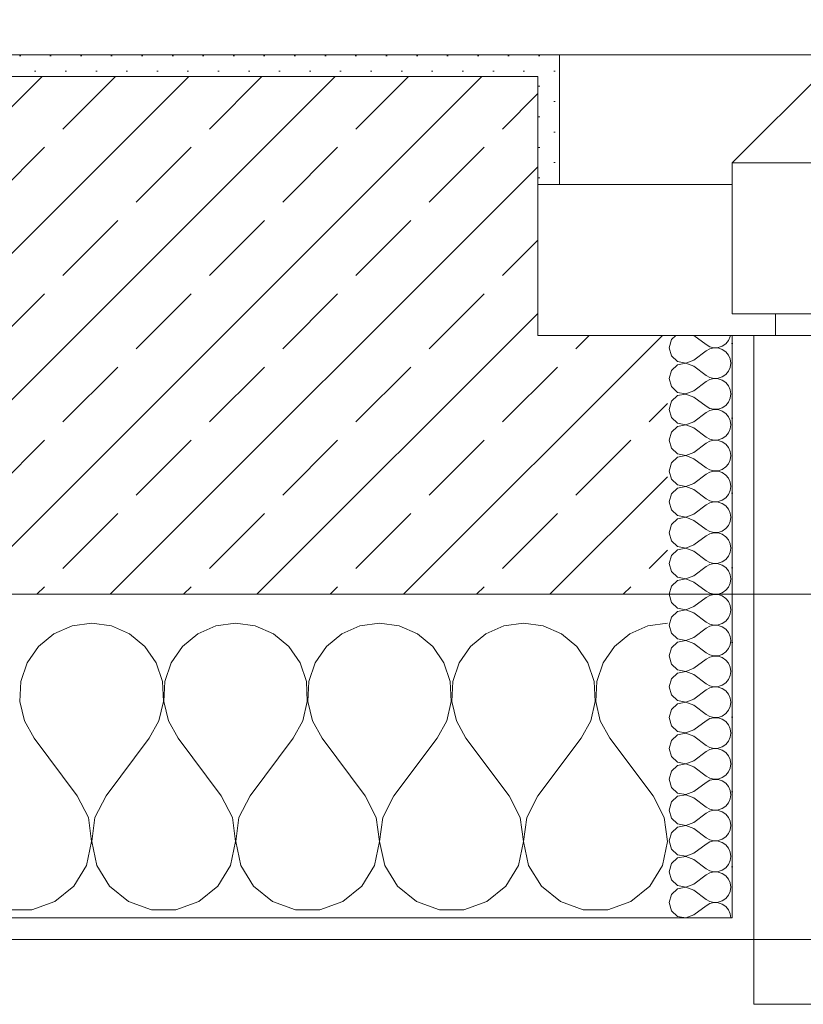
# Model space of a CAD drawing. Header units: metres. Extents: x -3.5 to 65.3, y -10.9 to 16.7.
# Tile 32 of 184: x 22.5 to 22.863, y -0.185 to 0.271. Entities that reach past the tile are written whole.
import ezdxf

# ---------------------------------------------------------------- set-up
doc = ezdxf.new("R2010")
doc.units = ezdxf.units.M
doc.header["$MEASUREMENT"] = 0
doc.linetypes.add('Strichlinie eng', pattern=[0.046, 0.03, -0.016])
for name, color, linetype in [('102 - Bemaßung_ Beschriftung.Detail_ Ausschnitt', 7, 'Continuous'), ('603 - Struktur.Bodenplatte_ Decke Roh', 7, 'Continuous'), ('604 - Struktur.Wand Aussen', 7, 'Continuous')]:
    doc.layers.add(name, color=color, linetype=linetype)
doc.styles.add('ERSTELLTER_STIL_1', font='txt')
doc.dimstyles.new('ERSTELLTER_STIL__1', dxfattribs={"dimtxt": 0.04, "dimasz": 0.02128, "dimexe": 0.18, "dimexo": 0.0625, "dimgap": 0, "dimtad": 1, "dimzin": 0, "dimdsep": 46, "dimtxsty": 'ERSTELLTER_STIL_1', "dimblk": 'ARROWHEAD_2', "dimblk1": 'ARROWHEAD_2', "dimblk2": 'ARROWHEAD_2', "dimcen": 0.09, "dimse1": 1, "dimse2": 1, "dimclrd": 7, "dimclre": 7, "dimclrt": 7, "dimazin": 0, "dimtfac": 1, "dimtdec": 4, "dimtmove": 0, "dimatfit": 3, "dimfxl": 1, "dimtolj": 1, "dimtzin": 0, "dimarcsym": 0})
pattern_1 = [(0, (0, 0), (0, 0.034641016), [0, -0.02]), (0, (0.01, 0.01732), (0, 0.034641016), [0, -0.02])]
pattern_2 = [(45, (0, 0), (-0.007071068, 0.007071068), [0, -0.01])]

# ---------------------------------------------------------------- blocks, each defined once
blk = doc.blocks.new('*X19')
at = {"layer": '604 - Struktur.Wand Aussen', "color": 7, "linetype": 'Continuous', "lineweight": 5}
for p, q in [((22.53333, -0.00833), (22.52422, -0.0096)), ((22.54244, -0.0096), (22.53333, -0.00833)), ((22.6, -0.00833), (22.59089, -0.0096)), ((22.60911, -0.0096), (22.6, -0.00833)), ((22.66667, -0.00833), (22.65756, -0.0096)), ((22.67578, -0.0096), (22.66667, -0.00833)), ((22.73333, -0.00833), (22.72422, -0.0096)), ((22.74244, -0.0096), (22.73333, -0.00833)), ((22.8, -0.00833), (22.79089, -0.0096)), ((22.51581, -0.01331), (22.50873, -0.01918)), ((22.52422, -0.0096), (22.51581, -0.01331)), ((22.55086, -0.01331), (22.54244, -0.0096)), ((22.55794, -0.01918), (22.55086, -0.01331)), ((22.58248, -0.01331), (22.57539, -0.01918)), ((22.59089, -0.0096), (22.58248, -0.01331)), ((22.61752, -0.01331), (22.60911, -0.0096)), ((22.62461, -0.01918), (22.61752, -0.01331)), ((22.64914, -0.01331), (22.64206, -0.01918)), ((22.65756, -0.0096), (22.64914, -0.01331)), ((22.68419, -0.01331), (22.67578, -0.0096)), ((22.69127, -0.01918), (22.68419, -0.01331)), ((22.71581, -0.01331), (22.70873, -0.01918)), ((22.72422, -0.0096), (22.71581, -0.01331)), ((22.75086, -0.01331), (22.74244, -0.0096)), ((22.75794, -0.01918), (22.75086, -0.01331)), ((22.78248, -0.01331), (22.77539, -0.01918)), ((22.79089, -0.0096), (22.78248, -0.01331)), ((22.50873, -0.01918), (22.50352, -0.02676)), ((22.56315, -0.02676), (22.55794, -0.01918)), ((22.57539, -0.01918), (22.57019, -0.02676)), ((22.62981, -0.02676), (22.62461, -0.01918)), ((22.64206, -0.01918), (22.63685, -0.02676)), ((22.69648, -0.02676), (22.69127, -0.01918)), ((22.70873, -0.01918), (22.70352, -0.02676)), ((22.76315, -0.02676), (22.75794, -0.01918)), ((22.77539, -0.01918), (22.77019, -0.02676)), ((22.50352, -0.02676), (22.50058, -0.03547)), ((22.56609, -0.03547), (22.56315, -0.02676)), ((22.57019, -0.02676), (22.56725, -0.03547)), ((22.63275, -0.03547), (22.62981, -0.02676)), ((22.63685, -0.02676), (22.63391, -0.03547)), ((22.69942, -0.03547), (22.69648, -0.02676)), ((22.70352, -0.02676), (22.70058, -0.03547)), ((22.76609, -0.03547), (22.76315, -0.02676)), ((22.77019, -0.02676), (22.76725, -0.03547)), ((22.50058, -0.03547), (22.50013, -0.04466)), ((22.56653, -0.04466), (22.56609, -0.03547)), ((22.56725, -0.03547), (22.5668, -0.04466)), ((22.6332, -0.04466), (22.63275, -0.03547)), ((22.63391, -0.03547), (22.63347, -0.04466)), ((22.69987, -0.04466), (22.69942, -0.03547)), ((22.70058, -0.03547), (22.70013, -0.04466)), ((22.76653, -0.04466), (22.76609, -0.03547)), ((22.76725, -0.03547), (22.7668, -0.04466)), ((22.50013, -0.04466), (22.50222, -0.05362)), ((22.56445, -0.05362), (22.56653, -0.04466)), ((22.5668, -0.04466), (22.56888, -0.05362)), ((22.63112, -0.05362), (22.6332, -0.04466)), ((22.63347, -0.04466), (22.63555, -0.05362)), ((22.69778, -0.05362), (22.69987, -0.04466)), ((22.70013, -0.04466), (22.70222, -0.05362)), ((22.76445, -0.05362), (22.76653, -0.04466)), ((22.7668, -0.04466), (22.76888, -0.05362)), ((22.50222, -0.05362), (22.50667, -0.06167)), ((22.56, -0.06167), (22.56445, -0.05362)), ((22.56888, -0.05362), (22.57333, -0.06167)), ((22.62667, -0.06167), (22.63112, -0.05362)), ((22.63555, -0.05362), (22.64, -0.06167)), ((22.69333, -0.06167), (22.69778, -0.05362)), ((22.70222, -0.05362), (22.70667, -0.06167)), ((22.76, -0.06167), (22.76445, -0.05362)), ((22.76888, -0.05362), (22.77333, -0.06167)), ((22.52667, -0.08833), (22.50667, -0.06167)), ((22.54, -0.08833), (22.56, -0.06167)), ((22.59333, -0.08833), (22.57333, -0.06167)), ((22.60667, -0.08833), (22.62667, -0.06167)), ((22.66, -0.08833), (22.64, -0.06167)), ((22.67333, -0.08833), (22.69333, -0.06167)), ((22.72667, -0.08833), (22.70667, -0.06167)), ((22.74, -0.08833), (22.76, -0.06167)), ((22.79333, -0.08833), (22.77333, -0.06167)), ((22.53182, -0.09839), (22.52667, -0.08833)), ((22.54, -0.08833), (22.53485, -0.09839)), ((22.59848, -0.09839), (22.59333, -0.08833)), ((22.60667, -0.08833), (22.60152, -0.09839)), ((22.66515, -0.09839), (22.66, -0.08833)), ((22.67333, -0.08833), (22.66818, -0.09839)), ((22.73182, -0.09839), (22.72667, -0.08833)), ((22.74, -0.08833), (22.73485, -0.09839)), ((22.79848, -0.09839), (22.79333, -0.08833)), ((22.53331, -0.10959), (22.53182, -0.09839)), ((22.53485, -0.09839), (22.53336, -0.10959)), ((22.59998, -0.10959), (22.59848, -0.09839)), ((22.60152, -0.09839), (22.60002, -0.10959)), ((22.66664, -0.10959), (22.66515, -0.09839)), ((22.66818, -0.09839), (22.66669, -0.10959)), ((22.73331, -0.10959), (22.73182, -0.09839)), ((22.73485, -0.09839), (22.73336, -0.10959)), ((22.79998, -0.10959), (22.79848, -0.09839)), ((22.53097, -0.12065), (22.53331, -0.10959)), ((22.53336, -0.10959), (22.53569, -0.12065)), ((22.59764, -0.12065), (22.59998, -0.10959)), ((22.60002, -0.10959), (22.60236, -0.12065)), ((22.66431, -0.12065), (22.66664, -0.10959)), ((22.66669, -0.10959), (22.66903, -0.12065)), ((22.73097, -0.12065), (22.73331, -0.10959)), ((22.73336, -0.10959), (22.73569, -0.12065)), ((22.79764, -0.12065), (22.79998, -0.10959)), ((22.52508, -0.13029), (22.53097, -0.12065)), ((22.53569, -0.12065), (22.54159, -0.13029)), ((22.59175, -0.13029), (22.59764, -0.12065)), ((22.60236, -0.12065), (22.60825, -0.13029)), ((22.65841, -0.13029), (22.66431, -0.12065)), ((22.66903, -0.12065), (22.67492, -0.13029)), ((22.72508, -0.13029), (22.73097, -0.12065)), ((22.73569, -0.12065), (22.74159, -0.13029)), ((22.79175, -0.13029), (22.79764, -0.12065)), ((22.5163, -0.13741), (22.52508, -0.13029)), ((22.54159, -0.13029), (22.55037, -0.13741)), ((22.58297, -0.13741), (22.59175, -0.13029)), ((22.60825, -0.13029), (22.61703, -0.13741)), ((22.64963, -0.13741), (22.65841, -0.13029)), ((22.67492, -0.13029), (22.6837, -0.13741)), ((22.7163, -0.13741), (22.72508, -0.13029)), ((22.74159, -0.13029), (22.75037, -0.13741)), ((22.78297, -0.13741), (22.79175, -0.13029)), ((22.49435, -0.14118), (22.50565, -0.14118)), ((22.50565, -0.14118), (22.5163, -0.13741)), ((22.55037, -0.13741), (22.56102, -0.14118)), ((22.56102, -0.14118), (22.57232, -0.14118)), ((22.57232, -0.14118), (22.58297, -0.13741)), ((22.61703, -0.13741), (22.62768, -0.14118)), ((22.62768, -0.14118), (22.63898, -0.14118)), ((22.63898, -0.14118), (22.64963, -0.13741)), ((22.6837, -0.13741), (22.69435, -0.14118)), ((22.69435, -0.14118), (22.70565, -0.14118)), ((22.70565, -0.14118), (22.7163, -0.13741)), ((22.75037, -0.13741), (22.76102, -0.14118)), ((22.76102, -0.14118), (22.77232, -0.14118)), ((22.77232, -0.14118), (22.78297, -0.13741))]:
    blk.add_line(p, q, dxfattribs=at)
blk = doc.blocks.new('*X37')
at = {"layer": '604 - Struktur.Wand Aussen', "color": 7, "linetype": 'Continuous', "lineweight": 5}
for p, q in [((22.80392, 0.125), (22.80178, 0.12304)), ((22.81214, 0.125), (22.81786, 0.12071)), ((22.82822, 0.12267), (22.82901, 0.12448)), ((22.82901, 0.12448), (22.82909, 0.125)), ((22.80178, 0.12304), (22.80071, 0.11929)), ((22.80071, 0.11929), (22.80178, 0.11553)), ((22.81786, 0.12071), (22.81958, 0.11976)), ((22.81958, 0.11881), (22.81786, 0.11786)), ((22.81958, 0.11976), (22.8215, 0.11931)), ((22.8215, 0.11926), (22.81958, 0.11881)), ((22.8215, 0.11931), (22.82347, 0.11941)), ((22.82347, 0.11916), (22.8215, 0.11926)), ((22.82347, 0.11941), (22.82534, 0.12004)), ((22.82534, 0.11853), (22.82347, 0.11916)), ((22.82534, 0.12004), (22.82696, 0.12116)), ((22.82696, 0.12116), (22.82822, 0.12267)), ((22.80178, 0.11553), (22.80466, 0.1129)), ((22.81214, 0.11357), (22.81786, 0.11786)), ((22.82696, 0.11742), (22.82534, 0.11853)), ((22.82822, 0.1159), (22.82696, 0.11742)), ((22.82901, 0.11409), (22.82822, 0.1159)), ((22.82929, 0.11214), (22.82901, 0.11409)), ((22.80466, 0.11139), (22.80178, 0.10876)), ((22.80466, 0.1129), (22.8085, 0.11217)), ((22.8085, 0.11211), (22.80466, 0.11139)), ((22.8085, 0.11217), (22.81214, 0.11357)), ((22.81214, 0.11071), (22.8085, 0.11211)), ((22.81214, 0.11071), (22.81786, 0.10643)), ((22.82822, 0.10839), (22.82901, 0.11019)), ((22.82901, 0.11019), (22.82929, 0.11214)), ((22.80178, 0.10876), (22.80071, 0.105)), ((22.80071, 0.105), (22.80178, 0.10124)), ((22.81786, 0.10643), (22.81958, 0.10547)), ((22.81958, 0.10547), (22.8215, 0.10503)), ((22.8215, 0.10497), (22.81958, 0.10453)), ((22.8215, 0.10503), (22.82347, 0.10512)), ((22.82347, 0.10488), (22.8215, 0.10497)), ((22.82347, 0.10512), (22.82534, 0.10575)), ((22.82534, 0.10575), (22.82696, 0.10687)), ((22.82696, 0.10687), (22.82822, 0.10839)), ((22.80178, 0.10124), (22.80466, 0.09861)), ((22.81214, 0.09929), (22.81786, 0.10357)), ((22.81958, 0.10453), (22.81786, 0.10357)), ((22.82534, 0.10425), (22.82347, 0.10488)), ((22.82696, 0.10313), (22.82534, 0.10425)), ((22.82822, 0.10161), (22.82696, 0.10313)), ((22.82901, 0.09981), (22.82822, 0.10161)), ((22.80466, 0.0971), (22.80178, 0.09447)), ((22.80466, 0.09861), (22.8085, 0.09789)), ((22.8085, 0.09783), (22.80466, 0.0971)), ((22.8085, 0.09789), (22.81214, 0.09929)), ((22.81214, 0.09643), (22.8085, 0.09783)), ((22.81214, 0.09643), (22.81786, 0.09214)), ((22.82822, 0.0941), (22.82901, 0.09591)), ((22.82929, 0.09786), (22.82901, 0.09981)), ((22.82901, 0.09591), (22.82929, 0.09786)), ((22.80178, 0.09447), (22.80071, 0.09071)), ((22.81786, 0.09214), (22.81958, 0.09119)), ((22.82347, 0.09084), (22.82534, 0.09147)), ((22.82534, 0.09147), (22.82696, 0.09258)), ((22.82696, 0.09258), (22.82822, 0.0941)), ((22.80071, 0.09071), (22.80178, 0.08696)), ((22.80178, 0.08696), (22.80466, 0.08433)), ((22.81214, 0.085), (22.81786, 0.08929)), ((22.81958, 0.09024), (22.81786, 0.08929)), ((22.81958, 0.09119), (22.8215, 0.09074)), ((22.8215, 0.09069), (22.81958, 0.09024)), ((22.8215, 0.09074), (22.82347, 0.09084)), ((22.82347, 0.09059), (22.8215, 0.09069)), ((22.82534, 0.08996), (22.82347, 0.09059)), ((22.82696, 0.08884), (22.82534, 0.08996)), ((22.82822, 0.08733), (22.82696, 0.08884)), ((22.82901, 0.08552), (22.82822, 0.08733)), ((22.80466, 0.08282), (22.80178, 0.08018)), ((22.80466, 0.08433), (22.8085, 0.0836)), ((22.8085, 0.08354), (22.80466, 0.08282)), ((22.8085, 0.0836), (22.81214, 0.085)), ((22.81214, 0.08214), (22.8085, 0.08354)), ((22.81214, 0.08214), (22.81786, 0.07786)), ((22.82929, 0.08357), (22.82901, 0.08552)), ((22.82901, 0.08162), (22.82929, 0.08357)), ((22.80178, 0.08018), (22.80071, 0.07643)), ((22.81786, 0.07786), (22.81958, 0.0769)), ((22.82534, 0.07718), (22.82696, 0.0783)), ((22.82696, 0.0783), (22.82822, 0.07982)), ((22.82822, 0.07982), (22.82901, 0.08162)), ((22.80071, 0.07643), (22.80178, 0.07267)), ((22.81214, 0.07071), (22.81786, 0.075)), ((22.81958, 0.07595), (22.81786, 0.075)), ((22.81958, 0.0769), (22.8215, 0.07646)), ((22.8215, 0.0764), (22.81958, 0.07595)), ((22.8215, 0.07646), (22.82347, 0.07655)), ((22.82347, 0.0763), (22.8215, 0.0764)), ((22.82347, 0.07655), (22.82534, 0.07718)), ((22.82534, 0.07567), (22.82347, 0.0763)), ((22.82696, 0.07456), (22.82534, 0.07567)), ((22.82822, 0.07304), (22.82696, 0.07456)), ((22.82901, 0.07124), (22.82822, 0.07304)), ((22.80178, 0.07267), (22.80466, 0.07004)), ((22.80466, 0.06853), (22.80178, 0.0659)), ((22.80466, 0.07004), (22.8085, 0.06931)), ((22.8085, 0.06926), (22.80466, 0.06853)), ((22.8085, 0.06931), (22.81214, 0.07071)), ((22.81214, 0.06786), (22.8085, 0.06926)), ((22.82929, 0.06929), (22.82901, 0.07124)), ((22.82901, 0.06733), (22.82929, 0.06929)), ((22.80178, 0.0659), (22.80071, 0.06214)), ((22.81214, 0.06786), (22.81786, 0.06357)), ((22.82534, 0.0629), (22.82696, 0.06401)), ((22.82696, 0.06401), (22.82822, 0.06553)), ((22.82822, 0.06553), (22.82901, 0.06733)), ((22.80071, 0.06214), (22.80178, 0.05839)), ((22.81214, 0.05643), (22.81786, 0.06071)), ((22.81786, 0.06357), (22.81958, 0.06262)), ((22.81958, 0.06167), (22.81786, 0.06071)), ((22.81958, 0.06262), (22.8215, 0.06217)), ((22.8215, 0.06211), (22.81958, 0.06167)), ((22.8215, 0.06217), (22.82347, 0.06227)), ((22.82347, 0.06202), (22.8215, 0.06211)), ((22.82347, 0.06227), (22.82534, 0.0629)), ((22.82534, 0.06139), (22.82347, 0.06202)), ((22.82696, 0.06027), (22.82534, 0.06139)), ((22.82822, 0.05876), (22.82696, 0.06027)), ((22.80178, 0.05839), (22.80466, 0.05575)), ((22.80466, 0.05575), (22.8085, 0.05503)), ((22.8085, 0.05497), (22.80466, 0.05425)), ((22.8085, 0.05503), (22.81214, 0.05643)), ((22.81214, 0.05357), (22.8085, 0.05497)), ((22.82901, 0.05695), (22.82822, 0.05876)), ((22.82929, 0.055), (22.82901, 0.05695)), ((22.82901, 0.05305), (22.82929, 0.055)), ((22.80178, 0.05161), (22.80071, 0.04786)), ((22.80466, 0.05425), (22.80178, 0.05161)), ((22.81214, 0.05357), (22.81786, 0.04929)), ((22.82696, 0.04973), (22.82822, 0.05124)), ((22.82822, 0.05124), (22.82901, 0.05305)), ((22.80071, 0.04786), (22.80178, 0.0441)), ((22.81214, 0.04214), (22.81786, 0.04643)), ((22.81786, 0.04929), (22.81958, 0.04833)), ((22.81958, 0.04738), (22.81786, 0.04643)), ((22.81958, 0.04833), (22.8215, 0.04789)), ((22.8215, 0.04783), (22.81958, 0.04738)), ((22.8215, 0.04789), (22.82347, 0.04798)), ((22.82347, 0.04773), (22.8215, 0.04783)), ((22.82347, 0.04798), (22.82534, 0.04861)), ((22.82534, 0.0471), (22.82347, 0.04773)), ((22.82534, 0.04861), (22.82696, 0.04973)), ((22.82696, 0.04599), (22.82534, 0.0471)), ((22.82822, 0.04447), (22.82696, 0.04599)), ((22.80178, 0.0441), (22.80466, 0.04147)), ((22.80466, 0.04147), (22.8085, 0.04074)), ((22.8085, 0.04074), (22.81214, 0.04214)), ((22.82901, 0.04267), (22.82822, 0.04447)), ((22.82929, 0.04071), (22.82901, 0.04267)), ((22.80178, 0.03733), (22.80071, 0.03357)), ((22.80466, 0.03996), (22.80178, 0.03733)), ((22.8085, 0.04069), (22.80466, 0.03996)), ((22.81214, 0.03929), (22.8085, 0.04069)), ((22.81214, 0.03929), (22.81786, 0.035)), ((22.82696, 0.03544), (22.82822, 0.03696)), ((22.82822, 0.03696), (22.82901, 0.03876)), ((22.82901, 0.03876), (22.82929, 0.04071)), ((22.80071, 0.03357), (22.80178, 0.02982)), ((22.81214, 0.02786), (22.81786, 0.03214)), ((22.81786, 0.035), (22.81958, 0.03405)), ((22.81958, 0.0331), (22.81786, 0.03214)), ((22.81958, 0.03405), (22.8215, 0.0336)), ((22.8215, 0.03354), (22.81958, 0.0331)), ((22.8215, 0.0336), (22.82347, 0.0337)), ((22.82347, 0.03345), (22.8215, 0.03354)), ((22.82347, 0.0337), (22.82534, 0.03433)), ((22.82534, 0.03282), (22.82347, 0.03345)), ((22.82534, 0.03433), (22.82696, 0.03544)), ((22.82696, 0.0317), (22.82534, 0.03282)), ((22.80178, 0.02982), (22.80466, 0.02718)), ((22.8085, 0.02646), (22.81214, 0.02786)), ((22.82822, 0.03018), (22.82696, 0.0317)), ((22.82901, 0.02838), (22.82822, 0.03018)), ((22.82929, 0.02643), (22.82901, 0.02838)), ((22.80178, 0.02304), (22.80071, 0.01929)), ((22.80466, 0.02567), (22.80178, 0.02304)), ((22.80466, 0.02718), (22.8085, 0.02646)), ((22.8085, 0.0264), (22.80466, 0.02567)), ((22.81214, 0.025), (22.8085, 0.0264)), ((22.81214, 0.025), (22.81786, 0.02071)), ((22.82822, 0.02267), (22.82901, 0.02448)), ((22.82901, 0.02448), (22.82929, 0.02643)), ((22.80071, 0.01929), (22.80178, 0.01553)), ((22.81786, 0.02071), (22.81958, 0.01976)), ((22.81958, 0.01881), (22.81786, 0.01786)), ((22.81958, 0.01976), (22.8215, 0.01931)), ((22.8215, 0.01926), (22.81958, 0.01881)), ((22.8215, 0.01931), (22.82347, 0.01941)), ((22.82347, 0.01916), (22.8215, 0.01926)), ((22.82347, 0.01941), (22.82534, 0.02004)), ((22.82534, 0.01853), (22.82347, 0.01916)), ((22.82534, 0.02004), (22.82696, 0.02116)), ((22.82696, 0.01742), (22.82534, 0.01853)), ((22.82696, 0.02116), (22.82822, 0.02267)), ((22.80178, 0.01553), (22.80466, 0.0129)), ((22.81214, 0.01357), (22.81786, 0.01786)), ((22.82822, 0.0159), (22.82696, 0.01742)), ((22.82901, 0.01409), (22.82822, 0.0159)), ((22.82929, 0.01214), (22.82901, 0.01409)), ((22.80466, 0.01139), (22.80178, 0.00876)), ((22.80466, 0.0129), (22.8085, 0.01217)), ((22.8085, 0.01211), (22.80466, 0.01139)), ((22.8085, 0.01217), (22.81214, 0.01357)), ((22.81214, 0.01071), (22.8085, 0.01211)), ((22.81214, 0.01071), (22.81786, 0.00643)), ((22.82822, 0.00839), (22.82901, 0.01019)), ((22.82901, 0.01019), (22.82929, 0.01214)), ((22.80178, 0.00876), (22.80071, 0.005)), ((22.80071, 0.005), (22.80178, 0.00124)), ((22.81786, 0.00643), (22.81958, 0.00547)), ((22.81958, 0.00547), (22.8215, 0.00503)), ((22.8215, 0.00497), (22.81958, 0.00453)), ((22.8215, 0.00503), (22.82347, 0.00512)), ((22.82347, 0.00488), (22.8215, 0.00497)), ((22.82347, 0.00512), (22.82534, 0.00575)), ((22.82534, 0.00425), (22.82347, 0.00488)), ((22.82534, 0.00575), (22.82696, 0.00687)), ((22.82696, 0.00687), (22.82822, 0.00839)), ((22.80178, 0.00124), (22.80466, -0.00139)), ((22.81214, -0.00071), (22.81786, 0.00357)), ((22.81958, 0.00453), (22.81786, 0.00357)), ((22.82696, 0.00313), (22.82534, 0.00425)), ((22.82822, 0.00161), (22.82696, 0.00313)), ((22.82901, -0.00019), (22.82822, 0.00161)), ((22.80466, -0.0029), (22.80178, -0.00553)), ((22.80466, -0.00139), (22.8085, -0.00211)), ((22.8085, -0.00217), (22.80466, -0.0029)), ((22.8085, -0.00211), (22.81214, -0.00071)), ((22.81214, -0.00357), (22.8085, -0.00217)), ((22.81214, -0.00357), (22.81786, -0.00786)), ((22.82822, -0.0059), (22.82901, -0.00409)), ((22.82929, -0.00214), (22.82901, -0.00019)), ((22.82901, -0.00409), (22.82929, -0.00214)), ((22.80178, -0.00553), (22.80071, -0.00929)), ((22.81786, -0.00786), (22.81958, -0.00881)), ((22.81958, -0.00881), (22.8215, -0.00926)), ((22.82347, -0.00916), (22.82534, -0.00853)), ((22.82534, -0.00853), (22.82696, -0.00742)), ((22.82696, -0.00742), (22.82822, -0.0059)), ((22.80071, -0.00929), (22.80178, -0.01304)), ((22.80178, -0.01304), (22.80466, -0.01567)), ((22.81214, -0.015), (22.81786, -0.01071)), ((22.81958, -0.00976), (22.81786, -0.01071)), ((22.8215, -0.00931), (22.81958, -0.00976)), ((22.8215, -0.00926), (22.82347, -0.00916)), ((22.82347, -0.00941), (22.8215, -0.00931)), ((22.82534, -0.01004), (22.82347, -0.00941)), ((22.82696, -0.01116), (22.82534, -0.01004)), ((22.82822, -0.01267), (22.82696, -0.01116)), ((22.82901, -0.01448), (22.82822, -0.01267)), ((22.80466, -0.01718), (22.80178, -0.01982)), ((22.80466, -0.01567), (22.8085, -0.0164)), ((22.8085, -0.01646), (22.80466, -0.01718)), ((22.8085, -0.0164), (22.81214, -0.015)), ((22.81214, -0.01786), (22.8085, -0.01646)), ((22.81214, -0.01786), (22.81786, -0.02214)), ((22.82929, -0.01643), (22.82901, -0.01448)), ((22.82901, -0.01838), (22.82929, -0.01643)), ((22.80178, -0.01982), (22.80071, -0.02357)), ((22.81786, -0.02214), (22.81958, -0.0231)), ((22.82534, -0.02282), (22.82696, -0.0217)), ((22.82696, -0.0217), (22.82822, -0.02018)), ((22.82822, -0.02018), (22.82901, -0.01838)), ((22.80071, -0.02357), (22.80178, -0.02733)), ((22.80178, -0.02733), (22.80466, -0.02996)), ((22.81214, -0.02929), (22.81786, -0.025)), ((22.81958, -0.02405), (22.81786, -0.025)), ((22.81958, -0.0231), (22.8215, -0.02354)), ((22.8215, -0.0236), (22.81958, -0.02405)), ((22.8215, -0.02354), (22.82347, -0.02345)), ((22.82347, -0.0237), (22.8215, -0.0236)), ((22.82347, -0.02345), (22.82534, -0.02282)), ((22.82534, -0.02433), (22.82347, -0.0237)), ((22.82696, -0.02544), (22.82534, -0.02433)), ((22.82822, -0.02696), (22.82696, -0.02544)), ((22.82901, -0.02876), (22.82822, -0.02696)), ((22.80466, -0.03147), (22.80178, -0.0341)), ((22.80466, -0.02996), (22.8085, -0.03069)), ((22.8085, -0.03074), (22.80466, -0.03147)), ((22.8085, -0.03069), (22.81214, -0.02929)), ((22.81214, -0.03214), (22.8085, -0.03074)), ((22.82929, -0.03071), (22.82901, -0.02876)), ((22.82901, -0.03267), (22.82929, -0.03071)), ((22.80178, -0.0341), (22.80071, -0.03786)), ((22.81214, -0.03214), (22.81786, -0.03643)), ((22.81786, -0.03643), (22.81958, -0.03738)), ((22.82534, -0.0371), (22.82696, -0.03599)), ((22.82696, -0.03599), (22.82822, -0.03447)), ((22.82822, -0.03447), (22.82901, -0.03267)), ((22.80071, -0.03786), (22.80178, -0.04161)), ((22.81214, -0.04357), (22.81786, -0.03929)), ((22.81958, -0.03833), (22.81786, -0.03929)), ((22.81958, -0.03738), (22.8215, -0.03783)), ((22.8215, -0.03789), (22.81958, -0.03833)), ((22.8215, -0.03783), (22.82347, -0.03773)), ((22.82347, -0.03798), (22.8215, -0.03789)), ((22.82347, -0.03773), (22.82534, -0.0371)), ((22.82534, -0.03861), (22.82347, -0.03798)), ((22.82696, -0.03973), (22.82534, -0.03861)), ((22.82822, -0.04124), (22.82696, -0.03973)), ((22.80178, -0.04161), (22.80466, -0.04425)), ((22.80466, -0.04425), (22.8085, -0.04497)), ((22.8085, -0.04503), (22.80466, -0.04575)), ((22.8085, -0.04497), (22.81214, -0.04357)), ((22.81214, -0.04643), (22.8085, -0.04503)), ((22.82901, -0.04305), (22.82822, -0.04124)), ((22.82929, -0.045), (22.82901, -0.04305)), ((22.82901, -0.04695), (22.82929, -0.045)), ((22.80178, -0.04839), (22.80071, -0.05214)), ((22.80466, -0.04575), (22.80178, -0.04839)), ((22.81214, -0.04643), (22.81786, -0.05071)), ((22.82696, -0.05027), (22.82822, -0.04876)), ((22.82822, -0.04876), (22.82901, -0.04695)), ((22.80071, -0.05214), (22.80178, -0.0559)), ((22.81214, -0.05786), (22.81786, -0.05357)), ((22.81786, -0.05071), (22.81958, -0.05167)), ((22.81958, -0.05262), (22.81786, -0.05357)), ((22.81958, -0.05167), (22.8215, -0.05211)), ((22.8215, -0.05217), (22.81958, -0.05262)), ((22.8215, -0.05211), (22.82347, -0.05202)), ((22.82347, -0.05227), (22.8215, -0.05217)), ((22.82347, -0.05202), (22.82534, -0.05139)), ((22.82534, -0.0529), (22.82347, -0.05227)), ((22.82534, -0.05139), (22.82696, -0.05027)), ((22.82696, -0.05401), (22.82534, -0.0529)), ((22.82822, -0.05553), (22.82696, -0.05401)), ((22.80178, -0.0559), (22.80466, -0.05853)), ((22.80466, -0.05853), (22.8085, -0.05926)), ((22.8085, -0.05931), (22.80466, -0.06004)), ((22.8085, -0.05926), (22.81214, -0.05786)), ((22.81214, -0.06071), (22.8085, -0.05931)), ((22.82901, -0.05733), (22.82822, -0.05553)), ((22.82929, -0.05929), (22.82901, -0.05733)), ((22.82901, -0.06124), (22.82929, -0.05929)), ((22.80178, -0.06267), (22.80071, -0.06643)), ((22.80466, -0.06004), (22.80178, -0.06267)), ((22.81214, -0.06071), (22.81786, -0.065)), ((22.82696, -0.06456), (22.82822, -0.06304)), ((22.82822, -0.06304), (22.82901, -0.06124)), ((22.80071, -0.06643), (22.80178, -0.07018)), ((22.81214, -0.07214), (22.81786, -0.06786)), ((22.81786, -0.065), (22.81958, -0.06595)), ((22.81958, -0.0669), (22.81786, -0.06786)), ((22.81958, -0.06595), (22.8215, -0.0664)), ((22.8215, -0.06646), (22.81958, -0.0669)), ((22.8215, -0.0664), (22.82347, -0.0663)), ((22.82347, -0.06655), (22.8215, -0.06646)), ((22.82347, -0.0663), (22.82534, -0.06567)), ((22.82534, -0.06718), (22.82347, -0.06655)), ((22.82534, -0.06567), (22.82696, -0.06456)), ((22.82696, -0.0683), (22.82534, -0.06718)), ((22.82822, -0.06982), (22.82696, -0.0683)), ((22.80178, -0.07018), (22.80466, -0.07282)), ((22.80466, -0.07282), (22.8085, -0.07354)), ((22.8085, -0.07354), (22.81214, -0.07214)), ((22.82901, -0.07162), (22.82822, -0.06982)), ((22.82929, -0.07357), (22.82901, -0.07162)), ((22.80178, -0.07696), (22.80071, -0.08071)), ((22.80466, -0.07433), (22.80178, -0.07696)), ((22.8085, -0.0736), (22.80466, -0.07433)), ((22.81214, -0.075), (22.8085, -0.0736)), ((22.81214, -0.075), (22.81786, -0.07929)), ((22.82696, -0.07884), (22.82822, -0.07733)), ((22.82822, -0.07733), (22.82901, -0.07552)), ((22.82901, -0.07552), (22.82929, -0.07357)), ((22.80071, -0.08071), (22.80178, -0.08447)), ((22.81786, -0.07929), (22.81958, -0.08024)), ((22.81958, -0.08119), (22.81786, -0.08214)), ((22.81958, -0.08024), (22.8215, -0.08069)), ((22.8215, -0.08074), (22.81958, -0.08119)), ((22.8215, -0.08069), (22.82347, -0.08059)), ((22.82347, -0.08084), (22.8215, -0.08074)), ((22.82347, -0.08059), (22.82534, -0.07996)), ((22.82534, -0.08147), (22.82347, -0.08084)), ((22.82534, -0.07996), (22.82696, -0.07884)), ((22.82696, -0.08258), (22.82534, -0.08147)), ((22.80178, -0.08447), (22.80466, -0.0871)), ((22.8085, -0.08783), (22.81214, -0.08643)), ((22.81214, -0.08643), (22.81786, -0.08214)), ((22.82822, -0.0841), (22.82696, -0.08258)), ((22.82901, -0.08591), (22.82822, -0.0841)), ((22.82929, -0.08786), (22.82901, -0.08591)), ((22.80178, -0.09124), (22.80071, -0.095)), ((22.80466, -0.08861), (22.80178, -0.09124)), ((22.80466, -0.0871), (22.8085, -0.08783)), ((22.8085, -0.08789), (22.80466, -0.08861)), ((22.81214, -0.08929), (22.8085, -0.08789)), ((22.81214, -0.08929), (22.81786, -0.09357)), ((22.82822, -0.09161), (22.82901, -0.08981)), ((22.82901, -0.08981), (22.82929, -0.08786)), ((22.80071, -0.095), (22.80178, -0.09876)), ((22.81786, -0.09357), (22.81958, -0.09453)), ((22.81958, -0.09547), (22.81786, -0.09643)), ((22.81958, -0.09453), (22.8215, -0.09497)), ((22.8215, -0.09503), (22.81958, -0.09547)), ((22.8215, -0.09497), (22.82347, -0.09488)), ((22.82347, -0.09512), (22.8215, -0.09503)), ((22.82347, -0.09488), (22.82534, -0.09425)), ((22.82534, -0.09575), (22.82347, -0.09512)), ((22.82534, -0.09425), (22.82696, -0.09313)), ((22.82696, -0.09687), (22.82534, -0.09575)), ((22.82696, -0.09313), (22.82822, -0.09161)), ((22.80178, -0.09876), (22.80466, -0.10139)), ((22.81214, -0.10071), (22.81786, -0.09643)), ((22.82822, -0.09839), (22.82696, -0.09687)), ((22.82901, -0.10019), (22.82822, -0.09839)), ((22.82929, -0.10214), (22.82901, -0.10019)), ((22.80466, -0.1029), (22.80178, -0.10553)), ((22.80466, -0.10139), (22.8085, -0.10211)), ((22.8085, -0.10217), (22.80466, -0.1029)), ((22.8085, -0.10211), (22.81214, -0.10071)), ((22.81214, -0.10357), (22.8085, -0.10217)), ((22.81214, -0.10357), (22.81786, -0.10786)), ((22.82822, -0.1059), (22.82901, -0.10409)), ((22.82901, -0.10409), (22.82929, -0.10214)), ((22.80178, -0.10553), (22.80071, -0.10929)), ((22.80071, -0.10929), (22.80178, -0.11304)), ((22.81786, -0.10786), (22.81958, -0.10881)), ((22.81958, -0.10881), (22.8215, -0.10926)), ((22.8215, -0.10931), (22.81958, -0.10976)), ((22.8215, -0.10926), (22.82347, -0.10916)), ((22.82347, -0.10941), (22.8215, -0.10931)), ((22.82347, -0.10916), (22.82534, -0.10853)), ((22.82534, -0.11004), (22.82347, -0.10941)), ((22.82534, -0.10853), (22.82696, -0.10742)), ((22.82696, -0.10742), (22.82822, -0.1059)), ((22.80178, -0.11304), (22.80466, -0.11567)), ((22.81214, -0.115), (22.81786, -0.11071)), ((22.81958, -0.10976), (22.81786, -0.11071)), ((22.82696, -0.11116), (22.82534, -0.11004)), ((22.82822, -0.11267), (22.82696, -0.11116)), ((22.82901, -0.11448), (22.82822, -0.11267)), ((22.80466, -0.11718), (22.80178, -0.11982)), ((22.80466, -0.11567), (22.8085, -0.1164)), ((22.8085, -0.11646), (22.80466, -0.11718)), ((22.8085, -0.1164), (22.81214, -0.115)), ((22.81214, -0.11786), (22.8085, -0.11646)), ((22.81214, -0.11786), (22.81786, -0.12214)), ((22.82822, -0.12018), (22.82901, -0.11838)), ((22.82929, -0.11643), (22.82901, -0.11448)), ((22.82901, -0.11838), (22.82929, -0.11643)), ((22.80178, -0.11982), (22.80071, -0.12357)), ((22.81786, -0.12214), (22.81958, -0.1231)), ((22.81958, -0.1231), (22.8215, -0.12354)), ((22.82347, -0.12345), (22.82534, -0.12282)), ((22.82534, -0.12282), (22.82696, -0.1217)), ((22.82696, -0.1217), (22.82822, -0.12018)), ((22.80071, -0.12357), (22.80178, -0.12733)), ((22.80178, -0.12733), (22.80466, -0.12996)), ((22.81214, -0.12929), (22.81786, -0.125)), ((22.81958, -0.12405), (22.81786, -0.125)), ((22.8215, -0.1236), (22.81958, -0.12405)), ((22.8215, -0.12354), (22.82347, -0.12345)), ((22.82347, -0.1237), (22.8215, -0.1236)), ((22.82534, -0.12433), (22.82347, -0.1237)), ((22.82696, -0.12544), (22.82534, -0.12433)), ((22.82822, -0.12696), (22.82696, -0.12544)), ((22.82901, -0.12876), (22.82822, -0.12696)), ((22.80466, -0.13147), (22.80178, -0.1341)), ((22.80466, -0.12996), (22.8085, -0.13069)), ((22.8085, -0.13074), (22.80466, -0.13147)), ((22.8085, -0.13069), (22.81214, -0.12929)), ((22.81214, -0.13214), (22.8085, -0.13074)), ((22.81214, -0.13214), (22.81786, -0.13643)), ((22.82929, -0.13071), (22.82901, -0.12876)), ((22.82901, -0.13267), (22.82929, -0.13071)), ((22.80178, -0.1341), (22.80071, -0.13786)), ((22.81786, -0.13643), (22.81958, -0.13738)), ((22.82534, -0.1371), (22.82696, -0.13599)), ((22.82696, -0.13599), (22.82822, -0.13447)), ((22.82822, -0.13447), (22.82901, -0.13267)), ((22.80071, -0.13786), (22.80178, -0.14161)), ((22.81214, -0.14357), (22.81786, -0.13929)), ((22.81958, -0.13833), (22.81786, -0.13929)), ((22.81958, -0.13738), (22.8215, -0.13783)), ((22.8215, -0.13789), (22.81958, -0.13833)), ((22.8215, -0.13783), (22.82347, -0.13773)), ((22.82347, -0.13798), (22.8215, -0.13789)), ((22.82347, -0.13773), (22.82534, -0.1371)), ((22.82534, -0.13861), (22.82347, -0.13798)), ((22.82696, -0.13973), (22.82534, -0.13861)), ((22.82822, -0.14124), (22.82696, -0.13973)), ((22.82901, -0.14305), (22.82822, -0.14124)), ((22.80178, -0.14161), (22.80466, -0.14425)), ((22.80466, -0.14425), (22.8085, -0.14497)), ((22.8085, -0.14497), (22.81214, -0.14357)), ((22.82929, -0.145), (22.82901, -0.14305))]:
    blk.add_line(p, q, dxfattribs=at)
blk = doc.blocks.new('*D145')
at = {"layer": '102 - Bemaßung_ Beschriftung.Detail_ Ausschnitt', "color": 7, "linetype": 'Continuous', "lineweight": 5}
for p, q in [((40.70098, 0.26308), (40.72898, 0.24692)), ((40.73598, 0.255), (40.69398, 0.255)), ((40.70098, 0.25308), (40.72898, 0.23692)), ((40.71498, 0.245), (40.71498, 0.255)), ((40.73598, 0.245), (40.69398, 0.245)), ((40.71498, 0.23131), (40.71498, 0.245))]:
    blk.add_line(p, q, dxfattribs=at)
at = {"layer": '102 - Bemaßung_ Beschriftung.Detail_ Ausschnitt', "color": 7, "lineweight": 5, "insert": (40.70698, 0.20655), "char_height": 0.04, "attachment_point": 7, "rotation": 90, "style": 'ERSTELLTER_STIL_1'}
blk.add_mtext('\\A1;{\\pql;\\fArial|b0|i0|c0|p38;1}', dxfattribs=at)
blk = doc.blocks.new('ARROWHEAD_2')
at = {"color": 0, "linetype": 'Continuous', "lineweight": 0}
for p, q in [((-0.378, -0.655), (0.378, 0.655)), ((0, 0), (-1, 0))]:
    blk.add_line(p, q, dxfattribs=at)
blk = doc.blocks.new('*D197')
at = {"layer": '102 - Bemaßung_ Beschriftung.Detail_ Ausschnitt', "color": 7, "linetype": 'Continuous', "lineweight": 5}
for p, q in [((44.60099, 0.26308), (44.62899, 0.24692)), ((44.63599, 0.255), (44.59399, 0.255)), ((44.60099, 0.25308), (44.62899, 0.23692)), ((44.61499, 0.245), (44.61499, 0.255)), ((44.63599, 0.245), (44.59399, 0.245)), ((44.61499, 0.23131), (44.61499, 0.245))]:
    blk.add_line(p, q, dxfattribs=at)
at = {"layer": '102 - Bemaßung_ Beschriftung.Detail_ Ausschnitt', "color": 7, "lineweight": 5, "insert": (44.60699, 0.20655), "char_height": 0.04, "attachment_point": 7, "rotation": 90, "style": 'ERSTELLTER_STIL_1'}
blk.add_mtext('\\A1;{\\pql;\\fArial|b0|i0|c0|p38;1}', dxfattribs=at)
blk = doc.blocks.new('*D231')
at = {"layer": '102 - Bemaßung_ Beschriftung.Detail_ Ausschnitt', "color": 7, "linetype": 'Continuous', "lineweight": 5}
for p, q in [((43.03099, 0.26308), (43.05899, 0.24692)), ((43.06599, 0.255), (43.02399, 0.255)), ((43.03099, 0.25308), (43.05899, 0.23692)), ((43.04499, 0.245), (43.04499, 0.255)), ((43.06599, 0.245), (43.02399, 0.245)), ((43.04499, 0.23131), (43.04499, 0.245))]:
    blk.add_line(p, q, dxfattribs=at)
at = {"layer": '102 - Bemaßung_ Beschriftung.Detail_ Ausschnitt', "color": 7, "lineweight": 5, "insert": (43.03699, 0.20655), "char_height": 0.04, "attachment_point": 7, "rotation": 90, "style": 'ERSTELLTER_STIL_1'}
blk.add_mtext('\\A1;{\\pql;\\fArial|b0|i0|c0|p38;1}', dxfattribs=at)
blk = doc.blocks.new('*D239')
at = {"layer": '102 - Bemaßung_ Beschriftung.Detail_ Ausschnitt', "color": 7, "linetype": 'Continuous', "lineweight": 5}
for p, q in [((42.93099, 0.26308), (42.95899, 0.24692)), ((42.96599, 0.255), (42.92399, 0.255)), ((42.93099, 0.25308), (42.95899, 0.23692)), ((42.94499, 0.245), (42.94499, 0.255)), ((42.96599, 0.245), (42.92399, 0.245)), ((42.94499, 0.23131), (42.94499, 0.245))]:
    blk.add_line(p, q, dxfattribs=at)
at = {"layer": '102 - Bemaßung_ Beschriftung.Detail_ Ausschnitt', "color": 7, "lineweight": 5, "insert": (42.93699, 0.20655), "char_height": 0.04, "attachment_point": 7, "rotation": 90, "style": 'ERSTELLTER_STIL_1'}
blk.add_mtext('\\A1;{\\pql;\\fArial|b0|i0|c0|p38;1}', dxfattribs=at)
blk = doc.blocks.new('*D245')
at = {"layer": '102 - Bemaßung_ Beschriftung.Detail_ Ausschnitt', "color": 7, "linetype": 'Continuous', "lineweight": 5}
for p, q in [((42.83099, 0.26308), (42.85899, 0.24692)), ((42.86599, 0.255), (42.82399, 0.255)), ((42.83099, 0.25308), (42.85899, 0.23692)), ((42.84499, 0.245), (42.84499, 0.255)), ((42.86599, 0.245), (42.82399, 0.245)), ((42.84499, 0.23131), (42.84499, 0.245))]:
    blk.add_line(p, q, dxfattribs=at)
at = {"layer": '102 - Bemaßung_ Beschriftung.Detail_ Ausschnitt', "color": 7, "lineweight": 5, "insert": (42.83699, 0.20655), "char_height": 0.04, "attachment_point": 7, "rotation": 90, "style": 'ERSTELLTER_STIL_1'}
blk.add_mtext('\\A1;{\\pql;\\fArial|b0|i0|c0|p38;1}', dxfattribs=at)
blk = doc.blocks.new('*D257')
at = {"layer": '102 - Bemaßung_ Beschriftung.Detail_ Ausschnitt', "color": 7, "linetype": 'Continuous', "lineweight": 5}
for p, q in [((40.60098, 0.26308), (40.62898, 0.24692)), ((40.63598, 0.255), (40.59398, 0.255)), ((40.60098, 0.25308), (40.62898, 0.23692)), ((40.61498, 0.245), (40.61498, 0.255)), ((40.63598, 0.245), (40.59398, 0.245)), ((40.61498, 0.23131), (40.61498, 0.245))]:
    blk.add_line(p, q, dxfattribs=at)
at = {"layer": '102 - Bemaßung_ Beschriftung.Detail_ Ausschnitt', "color": 7, "lineweight": 5, "insert": (40.60698, 0.20655), "char_height": 0.04, "attachment_point": 7, "rotation": 90, "style": 'ERSTELLTER_STIL_1'}
blk.add_mtext('\\A1;{\\pql;\\fArial|b0|i0|c0|p38;1}', dxfattribs=at)
blk = doc.blocks.new('*D268')
at = {"layer": '102 - Bemaßung_ Beschriftung.Detail_ Ausschnitt', "color": 7, "linetype": 'Continuous', "lineweight": 5}
for p, q in [((40.50098, 0.26308), (40.52898, 0.24692)), ((40.53598, 0.255), (40.49398, 0.255)), ((40.50098, 0.25308), (40.52898, 0.23692)), ((40.51498, 0.245), (40.51498, 0.255)), ((40.53598, 0.245), (40.49398, 0.245)), ((40.51498, 0.23131), (40.51498, 0.245))]:
    blk.add_line(p, q, dxfattribs=at)
at = {"layer": '102 - Bemaßung_ Beschriftung.Detail_ Ausschnitt', "color": 7, "lineweight": 5, "insert": (40.50698, 0.20655), "char_height": 0.04, "attachment_point": 7, "rotation": 90, "style": 'ERSTELLTER_STIL_1'}
blk.add_mtext('\\A1;{\\pql;\\fArial|b0|i0|c0|p38;1}', dxfattribs=at)

msp = doc.modelspace()

# ---------------------------------------------------------------- hatches: boundary and pattern name
at = {"layer": '604 - Struktur.Wand Aussen', "linetype": 'Continuous', "lineweight": 0, "true_color": 0x000000}
h = msp.add_hatch(dxfattribs=at)
h.set_pattern_fill('Gips_0001', color=18, style=0, pattern_type=2)
h.set_pattern_definition(pattern_2)
h.paths.add_polyline_path([(22.28999, 0.245), (22.74, 0.245), (22.74, 0.255), (22.28999, 0.255)])
h = msp.add_hatch(dxfattribs=at)
h.set_pattern_fill('Gips_0001', color=18, style=0, pattern_type=2)
h.set_pattern_definition(pattern_2)
h.paths.add_polyline_path([(22.74, 0.255), (22.74, 0.195), (22.75, 0.195), (22.75, 0.255)])
h = msp.add_hatch(dxfattribs=at)
h.set_pattern_fill('Beton__Stahlbeton_0001', color=18, style=0, pattern_type=2)
h.set_pattern_definition([(45, (0, 0), (-0.03394113, 0.03394113), []), (45, (-0.01697, 0.01697), (-0.03394113, 0.03394113), [0.036, -0.012])])
h.paths.add_polyline_path([(21.52, 0.125), (21.46, 0.125), (21.46, 0.005), (22.8, 0.005), (22.8, 0.125), (22.74, 0.125), (22.74, 0.195), (22.74, 0.245), (21.52, 0.245), (21.52, 0.195)])
h = msp.add_hatch(dxfattribs=at)
h.set_pattern_fill('Verputz_0001', color=18, style=0, pattern_type=2)
h.set_pattern_definition(pattern_1)
h.paths.add_polyline_path([(22.83, -0.155), (22.84, -0.155), (22.84, 0.125), (22.83, 0.125)])
h = msp.add_hatch(dxfattribs=at)
h.set_pattern_fill('Verputz_0001', color=18, style=0, pattern_type=2)
h.set_pattern_definition(pattern_1)
h.paths.add_polyline_path([(21.43, -0.155), (22.83, -0.155), (22.83, -0.145), (21.43, -0.145)])

# ---------------------------------------------------------------- linework, layer by layer
at = {"layer": '603 - Struktur.Bodenplatte_ Decke Roh', "color": 7, "linetype": 'Continuous', "lineweight": 18, "flags": 128}
msp.add_lwpolyline([(-0.015, 13.695), (-0.015, 0.005), (43.89, 0.005)], dxfattribs=at)
at = {"layer": '604 - Struktur.Wand Aussen', "color": 7, "linetype": 'Continuous', "lineweight": 9}
for p, q in [((22.83, 0.205), (23.24719, 0.62219)), ((22.75, 0.255), (25.13, 0.255)), ((22.84, -0.155), (22.84, -0.185)), ((22.84, -0.185), (25.04, -0.185))]:
    msp.add_line(p, q, dxfattribs=at)
at = {"layer": '604 - Struktur.Wand Aussen', "color": 7, "linetype": 'Continuous', "lineweight": 5}
for p, q in [((22.74, 0.255), (22.75, 0.255)), ((22.75, 0.245), (22.75, 0.255)), ((22.75, 0.245), (22.75, 0.255)), ((22.75, 0.195), (22.75, 0.245)), ((22.75, 0.195), (22.75, 0.245)), ((22.74, 0.195), (22.75, 0.195)), ((22.74, 0.195), (22.75, 0.195)), ((22.74, 0.195), (22.75, 0.195)), ((22.8, 0.125), (22.83, 0.125)), ((22.8, 0.125), (22.83, 0.125)), ((22.8, 0.125), (22.83, 0.125)), ((22.83, 0.125), (22.84, 0.125)), ((22.83, 0.125), (22.83, -0.145)), ((22.83, -0.145), (22.83, 0.125)), ((22.83, 0.125), (22.84, 0.125)), ((22.83, 0.125), (22.84, 0.125)), ((22.84, 0.005), (22.84, 0.125)), ((22.84, 0.005), (22.84, 0.125)), ((22.84, -0.005), (22.84, 0.005)), ((22.84, -0.005), (22.84, 0.005)), ((22.84, -0.145), (22.84, -0.005)), ((22.84, -0.145), (22.84, -0.005)), ((21.46, -0.145), (22.8, -0.145)), ((22.8, -0.145), (22.83, -0.145)), ((22.84, -0.155), (22.84, -0.145)), ((22.84, -0.155), (22.84, -0.145)), ((22.83, -0.155), (22.84, -0.155))]:
    msp.add_line(p, q, dxfattribs=at)
at = {"layer": '604 - Struktur.Wand Aussen', "color": 7, "linetype": 'Strichlinie eng', "lineweight": 9}
for p, q in [((22.75, 0.255), (25.13, 0.255)), ((22.84, -0.155), (25.04, -0.155))]:
    msp.add_line(p, q, dxfattribs=at)
at = {"layer": '604 - Struktur.Wand Aussen', "color": 7, "linetype": 'Continuous', "lineweight": 13}
for p, q in [((22.74, 0.245), (21.52, 0.245)), ((22.74, 0.245), (22.74, 0.195)), ((22.83, 0.135), (22.83, 0.205)), ((22.83, 0.205), (22.91, 0.205)), ((22.74, 0.125), (22.74, 0.195)), ((22.74, 0.195), (22.83, 0.195)), ((22.74, 0.125), (22.74, 0.195)), ((22.74, 0.125), (22.74, 0.195)), ((22.83, 0.195), (22.83, 0.135)), ((22.83, 0.135), (22.85, 0.135)), ((22.91, 0.135), (22.83, 0.135)), ((22.85, 0.135), (22.85, 0.125)), ((22.74, 0.125), (22.8, 0.125)), ((22.85, 0.125), (22.74, 0.125)), ((22.74, 0.125), (22.8, 0.125)), ((22.74, 0.125), (22.8, 0.125)), ((23.4, 0.125), (22.85, 0.125)), ((21.46, 0.005), (22.8, 0.005))]:
    msp.add_line(p, q, dxfattribs=at)
at = {"layer": '604 - Struktur.Wand Aussen', "color": 7, "linetype": 'Continuous', "lineweight": 5, "flags": 128}
for points in [[(22.74, 0.255), (22.28999, 0.255)], [(21.43, -0.155), (22.83, -0.155)]]:
    msp.add_lwpolyline(points, dxfattribs=at)
at = {"layer": '604 - Struktur.Wand Aussen', "color": 7, "linetype": 'Continuous', "lineweight": 9}
msp.add_point((22.75, 0.255), dxfattribs=at)

# ---------------------------------------------------------------- block references
at = {"layer": '604 - Struktur.Wand Aussen', "color": 7, "lineweight": 18}
for name in ['*X37', '*X19']:
    msp.add_blockref(name, (0, 0), dxfattribs=at)

# ---------------------------------------------------------------- dimensions: what is measured, and where the dimension line sits
at = {"layer": '102 - Bemaßung_ Beschriftung.Detail_ Ausschnitt', "color": 7, "linetype": 'Continuous', "lineweight": 5}
for base, p2, picture, middle in [((40.71498, 0.255), (40.44003, 0.255), '*D145', (40.68698, 0.2218)), ((44.61499, 0.255), (44.21499, 0.255), '*D197', (44.58699, 0.2218)), ((43.04499, 0.255), (43.54499, 0.255), '*D231', (43.01699, 0.2218)), ((42.94499, 0.255), (43.54499, 0.255), '*D239', (42.91699, 0.2218)), ((42.84499, 0.255), (43.54499, 0.255), '*D245', (42.81699, 0.2218)), ((40.61498, 0.255), (40.44003, 0.255), '*D257', (40.58698, 0.2218)), ((40.51498, 0.255), (40.44003, 0.255), '*D268', (40.48698, 0.2218))]:
    dim = msp.add_linear_dim(base=base, p1=(22.1775, 0.245), p2=p2, angle=90, dimstyle='ERSTELLTER_STIL__1', dxfattribs=at)
    dim.commit()
    dim.dimension.update_dxf_attribs({"geometry": picture, "text_midpoint": middle, "dimtype": 160, "text_rotation": 90})

doc.saveas('drawing.dxf')
